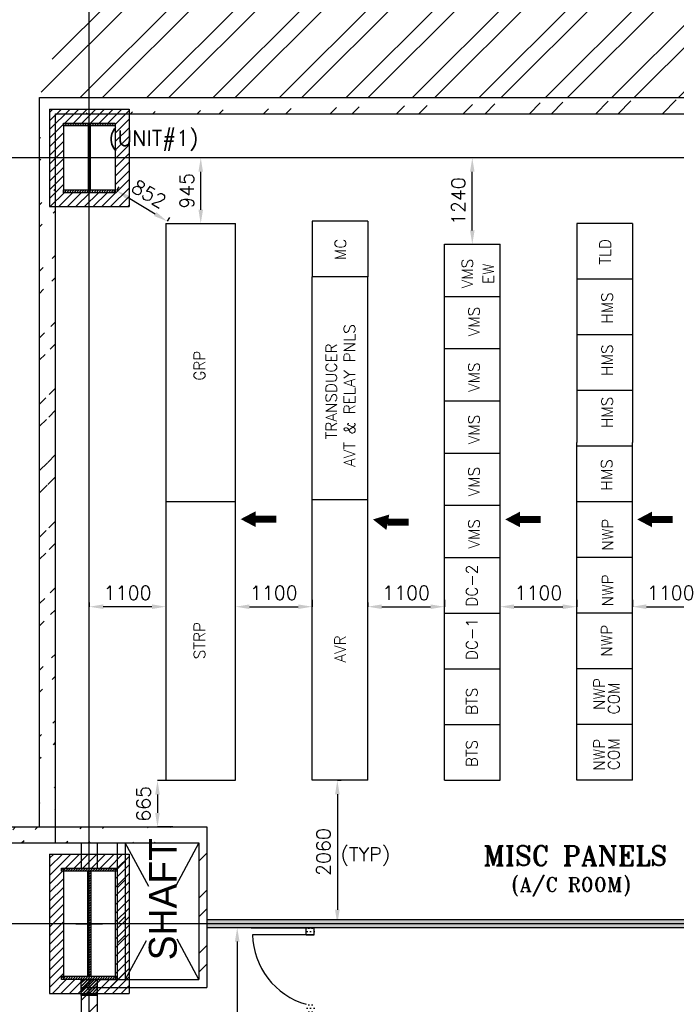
# Model space of a CAD drawing. Extents: x 361682 to 759535, y 756798 to 1113679.
# Tile 7 of 80: x 411427 to 420857, y 954500 to 968643. Entities that reach past the tile are written whole.
import ezdxf

# ---------------------------------------------------------------- set-up
doc = ezdxf.new("R2010")
doc.units = 0
doc.header["$LTSCALE"] = 700
doc.header["$MEASUREMENT"] = 0
doc.header["$PDMODE"] = 2
doc.header["$PDSIZE"] = -1
doc.linetypes.add('CENTER', pattern=[2, 1.25, -0.25, 0.25, -0.25])
doc.layers.get('0').update_dxf_attribs({"linetype": 'CONTINUOUS'})
doc.layers.get('DEFPOINTS').update_dxf_attribs({"linetype": 'CONTINUOUS'})
for name, color, linetype in [('CEN', 2, 'CENTER'), ('COL', 1, 'CONTINUOUS'), ('GRID', 9, 'CONTINUOUS'), ('LAYOUT', 4, 'CONTINUOUS'), ('PH Plan', 7, 'CONTINUOUS'), ('PNL', 6, 'CONTINUOUS'), ('PNLDIM', 6, 'CONTINUOUS'), ('PNLTXT', 2, 'CONTINUOUS'), ('ROOM', 7, 'CONTINUOUS'), ('TEXT', 4, 'CONTINUOUS'), ('WALL', 7, 'CONTINUOUS'), ('WALLHATCH', 254, 'CONTINUOUS')]:
    doc.layers.add(name, color=color, linetype=linetype)
doc.styles.add('HTX11', font='O8111901')
doc.styles.add('ROMANS', font='romans.shx')
doc.styles.add('ROMANT', font='ROMANT')
doc.dimstyles.new('STANDARD$0', dxfattribs={"dimtxt": 200, "dimasz": 200, "dimexe": 0, "dimexo": 100, "dimgap": 100, "dimtad": 1, "dimdec": 0, "dimzin": 0, "dimdsep": 46, "dimtxsty": 'ROMANS', "dimcen": 0.09, "dimclrd": 256, "dimclre": 256, "dimclrt": 256, "dimadec": 0, "dimazin": 0, "dimtfac": 1, "dimtdec": 0, "dimtmove": 0, "dimatfit": 3, "dimfxl": 1, "dimtolj": 1, "dimtzin": 0, "dimlwd": -1, "dimlwe": -1, "dimarcsym": 0})
pattern_1 = [(0, (860254.37, 140144.124), (15.625, 31.25), [0, -31.25])]
pattern_2 = [(45, (262751.2, 818932.3), (-477.297, 477.297), []), (45, (263069.36, 818932.3), (-477.297, 477.297), [])]
pattern_3 = [(45, (21274.9, 857630), (-397.7476, 397.7476), []), (45, (21540.06, 857630), (-397.7476, 397.7476), [])]

# ---------------------------------------------------------------- blocks, each defined once
blk = doc.blocks.new('C-ROW COLUMN')
at = {"layer": 'COL'}
h = blk.add_hatch(dxfattribs=at)
h.set_pattern_fill('ANSI31', color=256, scale=200, style=0)
h.set_pattern_definition([(45, (-1315.907, -6.545), (-17.6776695, 17.6776695), [])])
h.paths.add_polyline_path([(77855, 120865), (77055, 120865), (77055, 120820), (77855, 120820)])
h.paths.add_polyline_path([(77478, 120820), (77433, 120820), (77433, 119310), (77478, 119310)])
h.paths.add_polyline_path([(77855, 119310), (77055, 119310), (77055, 119265), (77855, 119265)])
at = {"layer": 'CEN'}
for p, q in [((77455, 119265), (77455, 120865)), ((77264, 120065), (77647, 120065))]:
    blk.add_line(p, q, dxfattribs=at)
at = {"layer": 'COL'}
for points in [[(77055, 120865), (77855, 120865), (77855, 120820), (77055, 120820)], [(77433, 120820), (77478, 120820), (77478, 119310), (77433, 119310)], [(77055, 119310), (77855, 119310), (77855, 119265), (77055, 119265)]]:
    blk.add_lwpolyline(points, close=True, dxfattribs=at)
blk = doc.blocks.new('D-ROW COLUMN')
at = {"layer": 'COL'}
h = blk.add_hatch(dxfattribs=at)
h.set_pattern_fill('ANSI31', color=256, scale=200, angle=180, style=0)
h.set_pattern_definition([(225, (-560004.63, -115195.517), (17.6776695, -17.6776695), [])])
h.paths.add_polyline_path([(370, 500), (0, 500), (0, 460), (14, 460), (370, 460)])
h.paths.add_polyline_path([(0, 500), (-370, 500), (-370, 460), (0, 460)])
h.paths.add_polyline_path([(14, 460), (0, 460), (0, 0), (14, 0)])
h.paths.add_polyline_path([(0, 460), (-14, 460), (-14, 0), (0, 0)])
h.paths.add_polyline_path([(14, 0), (0, 0), (0, -460), (14, -460)])
h.paths.add_polyline_path([(0, 0), (-14, 0), (-14, -460), (0, -460)])
h.paths.add_polyline_path([(370, -460), (0, -460), (0, -500), (370, -500)])
h.paths.add_polyline_path([(0, -460), (-14, -460), (-370, -460), (-370, -500), (0, -500)])
at = {"layer": 'CEN'}
for p, q in [((0, 500), (0, -500)), ((192, 0), (-192, 0))]:
    blk.add_line(p, q, dxfattribs=at)
at = {"layer": 'COL'}
for points in [[(-370, 500), (370, 500), (370, 460), (-370, 460)], [(-14, 460), (14, 460), (14, -460), (-14, -460)], [(-370, -460), (370, -460), (370, -500), (-370, -500)]]:
    blk.add_lwpolyline(points, close=True, dxfattribs=at)
blk = doc.blocks.new('*D1076')
at = {"layer": 'DEFPOINTS', "color": 0, "transparency": 16777216}
for p in [(412427, 960211), (412427, 960170), (413527, 960211)]:
    blk.add_point(p, dxfattribs=at)
at = {"layer": 'PNLDIM', "transparency": 16777216}
for p, q in [((413527, 960311), (413527, 960211)), ((412427, 960270), (412427, 960211)), ((413327, 960211), (412627, 960211))]:
    blk.add_line(p, q, dxfattribs=at)
for points in [[(412627, 960244), (412627, 960178), (412427, 960211)], [(413327, 960244), (413327, 960178), (413527, 960211)]]:
    blk.add_solid(points, dxfattribs=at)
at = {"layer": 'PNLDIM', "transparency": 16777216, "insert": (412977, 960411), "char_height": 200, "attachment_point": 5, "style": 'ROMANS'}
blk.add_mtext('\\A1;1100', dxfattribs=at)
blk = doc.blocks.new('*D1077')
at = {"layer": 'DEFPOINTS', "color": 0, "transparency": 16777216}
for p in [(414527, 960211), (415627, 960211), (415627, 960211)]:
    blk.add_point(p, dxfattribs=at)
at = {"layer": 'PNLDIM', "transparency": 16777216}
for p, q in [((415627, 960311), (415627, 960211)), ((414527, 960111), (414527, 960211)), ((414727, 960211), (415427, 960211))]:
    blk.add_line(p, q, dxfattribs=at)
for points in [[(414727, 960244), (414727, 960178), (414527, 960211)], [(415427, 960244), (415427, 960178), (415627, 960211)]]:
    blk.add_solid(points, dxfattribs=at)
at = {"layer": 'PNLDIM', "transparency": 16777216, "insert": (415077, 960411), "char_height": 200, "attachment_point": 5, "style": 'ROMANS'}
blk.add_mtext('\\A1;1100', dxfattribs=at)
blk = doc.blocks.new('*D1078')
at = {"layer": 'DEFPOINTS', "color": 0, "transparency": 16777216}
for p in [(416427, 960171), (417527, 960211), (417527, 960211)]:
    blk.add_point(p, dxfattribs=at)
at = {"layer": 'PNLDIM', "transparency": 16777216}
for p, q in [((416427, 960271), (416427, 960211)), ((417527, 960311), (417527, 960211)), ((416627, 960211), (417327, 960211))]:
    blk.add_line(p, q, dxfattribs=at)
for points in [[(416627, 960244), (416627, 960178), (416427, 960211)], [(417327, 960244), (417327, 960178), (417527, 960211)]]:
    blk.add_solid(points, dxfattribs=at)
at = {"layer": 'PNLDIM', "transparency": 16777216, "insert": (416977, 960411), "char_height": 200, "attachment_point": 5, "style": 'ROMANS'}
blk.add_mtext('\\A1;1100', dxfattribs=at)
blk = doc.blocks.new('*D1079')
at = {"layer": 'DEFPOINTS', "color": 0, "transparency": 16777216}
for p in [(418327, 960211), (419427, 960211), (419427, 960211)]:
    blk.add_point(p, dxfattribs=at)
at = {"layer": 'PNLDIM', "transparency": 16777216}
for p, q in [((419427, 960311), (419427, 960211)), ((418327, 960111), (418327, 960211)), ((418527, 960211), (419227, 960211))]:
    blk.add_line(p, q, dxfattribs=at)
for points in [[(418527, 960244), (418527, 960178), (418327, 960211)], [(419227, 960244), (419227, 960178), (419427, 960211)]]:
    blk.add_solid(points, dxfattribs=at)
at = {"layer": 'PNLDIM', "transparency": 16777216, "insert": (418877, 960411), "char_height": 200, "attachment_point": 5, "style": 'ROMANS'}
blk.add_mtext('\\A1;1100', dxfattribs=at)
blk = doc.blocks.new('*D1080')
at = {"layer": 'DEFPOINTS', "color": 0, "transparency": 16777216}
for p in [(420227, 960211), (421327, 960211), (421327, 960211)]:
    blk.add_point(p, dxfattribs=at)
at = {"layer": 'PNLDIM', "transparency": 16777216}
for p, q in [((420227, 960311), (420227, 960211)), ((421327, 960311), (421327, 960211)), ((420427, 960211), (421127, 960211))]:
    blk.add_line(p, q, dxfattribs=at)
for points in [[(420427, 960244), (420427, 960178), (420227, 960211)], [(421127, 960244), (421127, 960178), (421327, 960211)]]:
    blk.add_solid(points, dxfattribs=at)
at = {"layer": 'PNLDIM', "transparency": 16777216, "insert": (420777, 960411), "char_height": 200, "attachment_point": 5, "style": 'ROMANS'}
blk.add_mtext('\\A1;1100', dxfattribs=at)
blk = doc.blocks.new('*D1081')
at = {"layer": 'DEFPOINTS', "color": 0, "transparency": 16777216}
for p in [(413727, 957713), (413406, 957048), (413727, 957048)]:
    blk.add_point(p, dxfattribs=at)
at = {"layer": 'PNLDIM', "transparency": 16777216}
for p, q in [((413627, 957713), (413406, 957713)), ((413406, 957513), (413406, 957248)), ((413627, 957048), (413406, 957048))]:
    blk.add_line(p, q, dxfattribs=at)
for points in [[(413373, 957513), (413439, 957513), (413406, 957713)], [(413373, 957248), (413439, 957248), (413406, 957048)]]:
    blk.add_solid(points, dxfattribs=at)
at = {"layer": 'PNLDIM', "transparency": 16777216, "insert": (413206, 957380), "char_height": 200, "attachment_point": 5, "rotation": 90, "style": 'ROMANS'}
blk.add_mtext('\\A1;665', dxfattribs=at)
blk = doc.blocks.new('*D1082')
at = {"layer": 'DEFPOINTS', "color": 0, "transparency": 16777216}
for p in [(415945, 957717), (415961, 955658), (415989, 955658)]:
    blk.add_point(p, dxfattribs=at)
at = {"layer": 'PNLDIM', "transparency": 16777216}
for p, q in [((416045, 957717), (415989, 957717)), ((415989, 957517), (415989, 955858)), ((416061, 955658), (415989, 955658))]:
    blk.add_line(p, q, dxfattribs=at)
for points in [[(415956, 957517), (416022, 957517), (415989, 957717)], [(415956, 955858), (416022, 955858), (415989, 955658)]]:
    blk.add_solid(points, dxfattribs=at)
at = {"layer": 'PNLDIM', "transparency": 16777216, "insert": (415789, 956687), "char_height": 200, "attachment_point": 5, "rotation": 90, "style": 'ROMANS'}
blk.add_mtext('\\A1;2060', dxfattribs=at)
blk = doc.blocks.new('*D1083')
at = {"layer": 'DEFPOINTS', "color": 0, "transparency": 16777216}
for p in [(414027, 966658), (414027, 966658), (414027, 965713)]:
    blk.add_point(p, dxfattribs=at)
at = {"layer": 'PNLDIM', "transparency": 16777216}
for p, q in [((414127, 966658), (414027, 966658)), ((414027, 965913), (414027, 966458)), ((413927, 965713), (414027, 965713))]:
    blk.add_line(p, q, dxfattribs=at)
for points in [[(413994, 966458), (414060, 966458), (414027, 966658)], [(413994, 965913), (414060, 965913), (414027, 965713)]]:
    blk.add_solid(points, dxfattribs=at)
at = {"layer": 'PNLDIM', "transparency": 16777216, "insert": (413827, 966185), "char_height": 200, "attachment_point": 5, "rotation": 90, "style": 'ROMANS'}
blk.add_mtext('\\A1;945', dxfattribs=at)
blk = doc.blocks.new('*D1084')
at = {"layer": 'DEFPOINTS', "color": 0, "transparency": 16777216}
for p in [(417927, 966658), (417927, 966658), (417927, 965417)]:
    blk.add_point(p, dxfattribs=at)
at = {"layer": 'PNLDIM', "transparency": 16777216}
for p, q in [((418027, 966658), (417927, 966658)), ((417927, 965617), (417927, 966458)), ((417827, 965417), (417927, 965417))]:
    blk.add_line(p, q, dxfattribs=at)
for points in [[(417894, 966458), (417960, 966458), (417927, 966658)], [(417894, 965617), (417960, 965617), (417927, 965417)]]:
    blk.add_solid(points, dxfattribs=at)
at = {"layer": 'PNLDIM', "transparency": 16777216, "insert": (417727, 966037), "char_height": 200, "attachment_point": 5, "rotation": 90, "style": 'ROMANS'}
blk.add_mtext('\\A1;1240', dxfattribs=at)
blk = doc.blocks.new('*D1087')
at = {"layer": 'DEFPOINTS', "color": 0, "transparency": 16777216}
for p in [(412797, 966158), (412815, 966188), (413527, 965717)]:
    blk.add_point(p, dxfattribs=at)
at = {"layer": 'PNLDIM', "transparency": 16777216}
for p, q in [((412849, 966243), (412815, 966188)), ((413374, 965851), (412986, 966084)), ((413579, 965803), (413545, 965747))]:
    blk.add_line(p, q, dxfattribs=at)
for points in [[(413004, 966113), (412969, 966056), (412815, 966188)], [(413391, 965879), (413357, 965822), (413545, 965747)]]:
    blk.add_solid(points, dxfattribs=at)
at = {"layer": 'PNLDIM', "transparency": 16777216, "insert": (413283, 966139), "char_height": 200, "attachment_point": 5, "rotation": 328.9076, "style": 'ROMANS'}
blk.add_mtext('\\A1;852', dxfattribs=at)
blk = doc.blocks.new('*D1133')
at = {"layer": 'DEFPOINTS', "color": 0, "transparency": 16777216}
for p in [(414749, 955600), (414551, 951973), (414749, 951973)]:
    blk.add_point(p, dxfattribs=at)
at = {"layer": 'ROOM', "transparency": 16777216}
for p, q in [((414649, 955600), (414551, 955600)), ((414551, 955400), (414551, 952173)), ((414649, 951973), (414551, 951973))]:
    blk.add_line(p, q, dxfattribs=at)
for points in [[(414518, 955400), (414585, 955400), (414551, 955600)], [(414518, 952173), (414585, 952173), (414551, 951973)]]:
    blk.add_solid(points, dxfattribs=at)
at = {"layer": 'ROOM', "transparency": 16777216, "insert": (414351, 953568), "char_height": 200, "attachment_point": 5, "rotation": 90, "style": 'ROMANS'}
blk.add_mtext('\\A1;3628', dxfattribs=at)

msp = doc.modelspace()

# ---------------------------------------------------------------- hatches: boundary and pattern name
h = msp.add_hatch()
h.set_pattern_fill('ANSI32', color=256, scale=1800, style=0)
h.set_pattern_definition(pattern_2)
edge = h.paths.add_edge_path()
edge.add_line((411711.9, 967522.6), (422211.9, 967522.6))
edge.add_line((411941.9, 967292.6), (422441.9, 967292.6))
edge.add_line((422441.9, 967292.6), (422441.9, 999292.6))
edge.add_line((422211.9, 967522.6), (422211.9, 999522.6))
h = msp.add_hatch()
h.set_pattern_fill('ANSI32', color=256, scale=1800, style=0)
h.set_pattern_definition(pattern_2)
edge = h.paths.add_edge_path()
edge.add_line((411711.9, 957047.6), (411711.9, 967522.6))
edge.add_line((411941.9, 956817.6), (411941.9, 967292.6))
h = msp.add_hatch()
h.set_pattern_fill('ANSI31', color=6, scale=700, style=0)
h.set_pattern_definition([(45, (851034.36, 140343.81), (-61.871843, 61.871843), [])])
h.paths.add_polyline_path([(412996.9, 966542.6), (412796.9, 966542.6), (412796.9, 966157.6), (412484.4, 966157.6), (412484.4, 965957.6), (412996.9, 965957.6)])
h.paths.add_polyline_path([(412369.4, 966157.6), (412056.9, 966157.6), (412056.9, 966197.6), (412056.9, 966542.6), (411856.9, 966542.6), (411856.9, 965957.6), (412369.4, 965957.6)])
h.paths.add_polyline_path([(412056.9, 966657.6), (411856.9, 966657.6), (411856.9, 966542.6), (412056.9, 966542.6)])
h.paths.add_polyline_path([(412056.9, 966772.6), (411856.9, 966772.6), (411856.9, 966657.6), (412056.9, 966657.6)])
h.paths.add_polyline_path([(412996.9, 966772.6), (412796.9, 966772.6), (412796.9, 966657.6), (412996.9, 966657.6)])
h.paths.add_polyline_path([(412996.9, 966657.6), (412796.9, 966657.6), (412796.9, 966542.6), (412996.9, 966542.6)])
h.paths.add_polyline_path([(412996.9, 967165.1), (412996.9, 967357.6), (412484.4, 967357.6), (412484.4, 967157.6), (412796.9, 967157.6), (412796.9, 966772.6), (412996.9, 966772.6)])
h.paths.add_polyline_path([(412056.9, 967157.6), (412369.4, 967157.6), (412369.4, 967357.6), (411856.9, 967357.6), (411856.9, 966772.6), (412056.9, 966772.6)])
h.paths.add_polyline_path([(412426.9, 967357.6), (412369.4, 967357.6), (412369.4, 967157.6), (412426.9, 967157.6)])
h.paths.add_polyline_path([(412484.4, 967357.6), (412426.9, 967357.6), (412426.9, 967157.6), (412484.4, 967157.6)])
h.paths.add_polyline_path([(412484.4, 966157.6), (412426.9, 966157.6), (412426.9, 965957.6), (412484.4, 965957.6)])
h.paths.add_polyline_path([(412426.9, 966157.6), (412369.4, 966157.6), (412369.4, 965957.6), (412426.9, 965957.6)])
h = msp.add_hatch()
h.set_pattern_fill('ANSI32', color=256, scale=1800, style=0)
h.set_pattern_definition(pattern_2)
edge = h.paths.add_edge_path()
edge.add_line((398076.9, 957047.6), (414116.9, 957047.6))
edge.add_line((398076.9, 956817.6), (414001.9, 956817.6))
h = msp.add_hatch()
h.set_pattern_fill('ANSI31', color=6, scale=700, style=0)
h.set_pattern_definition([(45, (851034.36, 141757.61), (-61.871843, 61.871843), [])])
h.paths.add_polyline_path([(412426.9, 954857.6), (412056.9, 954857.6), (412026.9, 954857.6), (412026.9, 954902.6), (412056.9, 954902.6), (412056.9, 955600.1), (411856.9, 955600.1), (411856.9, 954657.6), (412426.9, 954657.6)])
h.paths.add_polyline_path([(412056.9, 956412.6), (412026.9, 956412.6), (412026.9, 956457.6), (412826.9, 956457.6), (412826.9, 956412.6), (412796.9, 956412.6), (412796.9, 955715.1), (412996.9, 955715.1), (412996.9, 956657.6), (411856.9, 956657.6), (411856.9, 955715.1), (412056.9, 955715.1)])
h.paths.add_polyline_path([(412996.9, 955600.1), (412796.9, 955600.1), (412796.9, 954902.6), (412826.9, 954902.6), (412826.9, 954857.6), (412426.9, 954857.6), (412426.9, 954657.6), (412996.9, 954657.6)])
h.paths.add_polyline_path([(412056.9, 955657.6), (411856.9, 955657.6), (411856.9, 955600.1), (412056.9, 955600.1)])
h.paths.add_polyline_path([(412056.9, 955715.1), (411856.9, 955715.1), (411856.9, 955657.6), (412056.9, 955657.6)])
h.paths.add_polyline_path([(412996.9, 955657.6), (412796.9, 955657.6), (412796.9, 955600.1), (412996.9, 955600.1)])
h.paths.add_polyline_path([(412996.9, 955715.1), (412796.9, 955715.1), (412796.9, 955657.6), (412996.9, 955657.6)])
h = msp.add_hatch()
h.set_pattern_fill('ANSI32', scale=800, style=0)
h.set_pattern_definition([(45, (674584.37, 149946.12), (-212.13203, 212.13203), []), (45, (674725.8, 149946.12), (-212.13203, 212.13203), [])])
h.paths.add_polyline_path([(412541.9, 952072.6), (412311.9, 952072.6), (412311.9, 946202.6), (412541.9, 946202.6)])
h.paths.add_polyline_path([(412311.9, 953072.6), (412541.9, 953072.6), (412541.9, 954627.6), (412311.9, 954627.6)])
at = {"layer": 'COL'}
h = msp.add_hatch(dxfattribs=at)
h.set_pattern_fill('ANSI31', color=1, scale=250, angle=180, style=0)
h.set_pattern_definition([(225, (408961.922, 949511.332), (22.09709, -22.09709), [])])
h.paths.add_polyline_path([(412541.9, 954631.3), (412541.9, 954861.3), (412311.9, 954861.3), (412311.9, 954631.3)])
h = msp.add_hatch(dxfattribs=at)
h.set_pattern_fill('ANSI31', color=1, scale=250, angle=180, style=0)
h.set_pattern_definition([(225, (408961.922, 949511.332), (22.09709, -22.09709), [])])
h.paths.add_polyline_path([(412541.9, 954631.3), (412541.9, 954861.3), (412311.9, 954861.3), (412311.9, 954631.3)])
h = msp.add_hatch(dxfattribs=at)
h.set_pattern_fill('ANSI31', color=1, scale=250, angle=180, style=0)
h.set_pattern_definition([(225, (408961.922, 949507.602), (22.09709, -22.09709), [])])
h.paths.add_polyline_path([(412541.9, 954627.6), (412541.9, 954857.6), (412311.9, 954857.6), (412311.9, 954627.6)])
at = {"layer": 'ROOM'}
h = msp.add_hatch(dxfattribs=at)
h.set_pattern_fill('DOTS', scale=800)
h.set_pattern_definition([(0, (860254.37, 140144.124), (25, 50), [0, -50])])
h.paths.add_polyline_path([(415541.9, 951972.6), (415656.9, 951972.6), (415656.9, 954500.1), (415541.9, 954500.1)])
h.paths.add_polyline_path([(415541.9, 955600.1), (415541.9, 955500.1), (415656.9, 955500.1), (415656.9, 955600.1)])
at = {"layer": 'WALL', "linetype": 'Continuous'}
h = msp.add_hatch(dxfattribs=at)
h.set_pattern_fill('ANSI32', color=9, scale=1500, angle=360, style=0)
h.set_pattern_definition(pattern_3)
h.paths.add_polyline_path([(412941.9, 955657.6), (412826.9, 955657.6), (412826.9, 954857.6), (412426.9, 954857.6), (412426.9, 954742.6), (412941.9, 954742.6)])
h.paths.add_polyline_path([(412941.9, 956817.6), (412826.9, 956817.6), (412826.9, 955657.6), (412941.9, 955657.6)])
h.paths.add_polyline_path([(412311.9, 954857.6), (412311.9, 954742.6), (412426.9, 954742.6), (412426.9, 954857.6)])
h = msp.add_hatch(dxfattribs=at)
h.set_pattern_fill('ANSI32', color=9, scale=1500, angle=360, style=0)
h.set_pattern_definition(pattern_3)
h.paths.add_polyline_path([(414116.9, 955657.6), (414001.9, 955657.6), (414001.9, 954857.6), (414116.9, 954857.6)])
h.paths.add_polyline_path([(414116.9, 956817.6), (414001.9, 956817.6), (414001.9, 955657.6), (414116.9, 955657.6)])
at = {"layer": 'WALLHATCH'}
h = msp.add_hatch(dxfattribs=at)
h.set_pattern_fill('DOTS', color=2, scale=500)
h.set_pattern_definition(pattern_1)
h.paths.add_polyline_path([(422356.9, 955715.1), (414116.9, 955715.1), (414116.9, 955657.6), (416726.9, 955657.6), (422356.9, 955657.6)])
h = msp.add_hatch(dxfattribs=at)
h.set_pattern_fill('DOTS', color=2, scale=500)
h.set_pattern_definition(pattern_1)
h.paths.add_polyline_path([(422356.9, 955657.6), (414116.9, 955657.6), (414116.9, 955600.1), (422356.9, 955600.1)])

# ---------------------------------------------------------------- linework, layer by layer
at = {"color": 6}
for p, q in [((411856.9, 967357.6), (411856.9, 965957.6)), ((411856.9, 967357.6), (412996.9, 967357.6)), ((412996.9, 967357.6), (412996.9, 965957.6)), ((412056.9, 967157.6), (412056.9, 966157.6)), ((412796.9, 967157.6), (412796.9, 966157.6)), ((411856.9, 965957.6), (412996.9, 965957.6)), ((411856.9, 956657.6), (412996.9, 956657.6)), ((411856.9, 956657.6), (411856.9, 954657.6)), ((412996.9, 956657.6), (412996.9, 954657.6)), ((412056.9, 956457.6), (412056.9, 954857.6)), ((412796.9, 956457.6), (412796.9, 954857.6))]:
    msp.add_line(p, q, dxfattribs=at)
at = {"layer": 'CEN'}
for p, q in [((413279.7, 956193.1), (412941.9, 956817.6)), ((414001.9, 956817.6), (413669.5, 956202.9)), ((413242.1, 955412.7), (412941.9, 954857.6)), ((414001.9, 954857.6), (413690.1, 955434.1))]:
    msp.add_line(p, q, dxfattribs=at)
at = {"layer": 'COL'}
for points in [[(412311.9, 954861.3), (412541.9, 954861.3), (412541.9, 954631.3), (412311.9, 954631.3)], [(412311.9, 954861.3), (412541.9, 954861.3), (412541.9, 954631.3), (412311.9, 954631.3)], [(412311.9, 954857.6), (412541.9, 954857.6), (412541.9, 954627.6), (412311.9, 954627.6)]]:
    msp.add_lwpolyline(points, close=True, dxfattribs=at)
at = {"layer": 'GRID'}
for p, q in [((412426.9, 953072.6), (412426.9, 970157.6)), ((419492.9, 966657.6), (363363.9, 966657.6)), ((458087.2, 966657.6), (404126.9, 966657.6)), ((419492.9, 955657.6), (363363.9, 955657.6))]:
    msp.add_line(p, q, dxfattribs=at)
at = {"layer": 'GRID', "color": 8}
msp.add_line((467614.4, 955657.6), (404126.9, 955657.6), dxfattribs=at)
at = {"layer": 'LAYOUT', "color": 7}
for p, q in [((422356.9, 955715.1), (414116.9, 955715.1)), ((422356.9, 955600.1), (414116.9, 955600.1))]:
    msp.add_line(p, q, dxfattribs=at)
at = {"layer": 'LAYOUT', "color": 6}
msp.add_line((411856.9, 954657.6), (412996.9, 954657.6), dxfattribs=at)
at = {"layer": 'PNL', "color": 2}
for p, q in [((413526.9, 965717.4), (413526.9, 957717.4)), ((413526.9, 965717.4), (414526.9, 965717.4)), ((414526.9, 963567.4), (414526.9, 965717.4)), ((414526.9, 957717.4), (414526.9, 965717.4)), ((415626.9, 959317.4), (415626.9, 964948.4)), ((416426.9, 964948.4), (415626.9, 964948.4)), ((416426.9, 957717.4), (416426.9, 964948.4)), ((414526.9, 961717.4), (413526.9, 961717.4)), ((416426.9, 961748.4), (415626.9, 961748.4)), ((417526.9, 960117.4), (418326.9, 960117.4)), ((415626.9, 957717.4), (415626.9, 959317.4)), ((417526.9, 959317.4), (418326.9, 959317.4)), ((417526.9, 958517.4), (418326.9, 958517.4)), ((413526.9, 957717.4), (414526.9, 957717.4)), ((416426.9, 957717.4), (415626.9, 957717.4))]:
    msp.add_line(p, q, dxfattribs=at)
at = {"layer": 'PNL'}
for p, q in [((416426.9, 965748.4), (415626.9, 965748.4)), ((415626.9, 965748.4), (415626.9, 964948.4)), ((416426.9, 965748.4), (416426.9, 964948.4)), ((419426.9, 964917.4), (419426.9, 962567.4)), ((420226.9, 964917.4), (420226.9, 962567.4))]:
    msp.add_line(p, q, dxfattribs=at)
at = {"layer": 'PNL', "color": 6}
for p, q in [((420226.9, 965717.4), (419426.9, 965717.4)), ((419426.9, 965717.4), (419426.9, 964917.4)), ((420226.9, 965717.4), (420226.9, 964917.4)), ((417526.9, 957717.4), (417526.9, 965417.4)), ((417526.9, 965417.4), (418326.9, 965417.4)), ((418326.9, 957717.4), (418326.9, 965417.4)), ((416426.9, 964948.4), (415626.9, 964948.4)), ((420226.9, 964917.4), (419426.9, 964917.4)), ((417526.9, 964667.4), (418326.9, 964667.4)), ((420226.9, 964117.4), (419426.9, 964117.4)), ((417526.9, 963917.4), (418326.9, 963917.4)), ((420226.9, 963317.4), (419426.9, 963317.4)), ((417526.9, 963167.4), (418326.9, 963167.4)), ((419426.9, 957717.4), (419426.9, 962567.4)), ((420226.9, 957717.4), (420226.9, 962567.4)), ((417526.9, 962417.4), (418326.9, 962417.4)), ((420226.9, 962517.4), (419426.9, 962517.4)), ((420226.9, 961717.4), (419426.9, 961717.4)), ((417526.9, 961667.4), (418326.9, 961667.4)), ((417526.9, 960917.4), (418326.9, 960917.4)), ((420226.9, 959317.4), (419426.9, 959317.4)), ((417526.9, 957717.4), (418326.9, 957717.4)), ((420226.9, 957717.4), (419426.9, 957717.4))]:
    msp.add_line(p, q, dxfattribs=at)
at = {"layer": 'PNL', "color": 1}
for p, q in [((420226.9, 960917.4), (419426.9, 960917.4)), ((420226.9, 960117.4), (419426.9, 960117.4))]:
    msp.add_line(p, q, dxfattribs=at)
at = {"layer": 'PNL', "color": 3}
msp.add_line((420226.9, 958517.4), (419426.9, 958517.4), dxfattribs=at)
at = {"layer": 'PNL', "color": 7}
for points in [[(414600.5, 961468.6, 0, 225, 0), (414813.9, 961468.6, 225, 225, 0)], [(416500.5, 961464.2, 0, 225, 0), (416713.9, 961424.2, 225, 225, 0)], [(418400.5, 961464.2, 0, 225, 0), (418613.8, 961464.2, 225, 225, 0)], [(420295.4, 961464.2, 0, 225, 0), (420508.7, 961464.2, 225, 225, 0)]]:
    msp.add_lwpolyline(points, format="xyseb", dxfattribs=at)
at = {"layer": 'PNL', "color": 7, "const_width": 100}
for points in [[(414813.9, 961468.6), (415111, 961468.6)], [(416713.9, 961424.2), (417011, 961424.2)], [(418613.8, 961464.2), (418911, 961464.2)], [(420508.7, 961464.2), (420805.8, 961464.2)]]:
    msp.add_lwpolyline(points, dxfattribs=at)
at = {"layer": 'ROOM', "color": 7}
for p, q in [((411856.9, 966715.1), (411856.9, 966600.1)), ((411856.9, 955715.1), (411856.9, 955600.1)), ((414116.9, 955715.1), (414116.9, 955600.1)), ((414749.4, 955600.1), (415656.9, 955600.1)), ((415541.9, 955500.1), (415541.9, 955600.1)), ((415656.9, 955500.1), (415656.9, 955600.1))]:
    msp.add_line(p, q, dxfattribs=at)
at = {"layer": 'ROOM', "color": 6}
msp.add_line((415541.9, 955500.1), (415656.9, 955500.1), dxfattribs=at)
at = {"layer": 'ROOM', "color": 6, "flags": 128}
msp.add_lwpolyline([(415656.9, 955500.1), (414771.9, 955500.1)], dxfattribs=at)
at = {"layer": 'ROOM', "color": 6}
msp.add_arc((415834.6, 955521.9), 1062.9, 181.17442, 254.01812, dxfattribs=at)
at = {"layer": 'WALL'}
for p, q in [((411711.9, 957047.6), (411711.9, 967522.6)), ((411711.9, 967522.6), (422211.9, 967522.6)), ((411941.9, 956817.6), (411941.9, 967292.6)), ((411941.9, 967292.6), (422441.9, 967292.6)), ((398076.9, 957047.6), (414116.9, 957047.6)), ((414116.9, 957047.6), (414116.9, 954742.6)), ((398076.9, 956817.6), (414001.9, 956817.6)), ((412311.9, 956817.6), (412311.9, 956457.6)), ((412541.9, 956817.6), (412541.9, 956457.6)), ((412826.9, 956817.6), (412826.9, 954857.6)), ((412941.9, 956817.6), (412941.9, 954857.6)), ((414001.9, 956817.6), (414001.9, 954857.6)), ((412311.9, 954857.6), (414001.9, 954857.6)), ((412311.9, 954742.6), (414116.9, 954742.6)), ((412311.9, 954627.6), (412311.9, 953072.6)), ((412541.9, 954627.6), (412541.9, 953072.6))]:
    msp.add_line(p, q, dxfattribs=at)

# ---------------------------------------------------------------- block references
for name, p in [('D-ROW COLUMN', (412426.9, 966657.6)), ('C-ROW COLUMN', (334971.5, 835592.5))]:
    msp.add_blockref(name, p)

# ---------------------------------------------------------------- texts
at = {"layer": 'PH Plan', "color": 3, "style": 'ROMANS'}
msp.add_text('     (UNIT#1) ', height=220, dxfattribs=at).set_placement((411881.7, 966833.1))
at = {"layer": 'PNL', "lineweight": 25, "style": 'ROMANT'}
for s, height, p in [('MISC PANELS', 280, (418083.2, 956495.9)), ('(A/C ROOM)', 200, (418488.9, 956119.2))]:
    msp.add_text(s, height=height, dxfattribs=at).set_placement(p)
at = {"layer": 'PNLDIM', "color": 4, "lineweight": 25, "style": 'ROMANS'}
msp.add_text('(TYP)', height=200, dxfattribs=at).set_placement((416034.9, 956554.5))
at = {"layer": 'PNLTXT', "color": 2, "style": 'ROMANS'}
msp.add_text('MC', height=160, rotation=90, dxfattribs=at).set_placement((416113.1, 965187.7))
at = {"layer": 'PNLTXT', "color": 1, "style": 'ROMANS'}
for p in [(419950.2, 961016.7), (419950.2, 960216.7), (419938.1, 959492)]:
    msp.add_text('NWP', height=160, rotation=90, dxfattribs=at).set_placement(p)
at = {"layer": 'PNLTXT', "color": 3, "style": 'ROMANS'}
for s, p in [('NWP', (419830.1, 958728)), ('COM', (420040.1, 958663.6)), ('NWP', (419830.1, 957855.6)), ('COM', (420040.1, 957863.6))]:
    msp.add_text(s, height=160, rotation=90, dxfattribs=at).set_placement(p)
at = {"layer": 'PNLTXT', "color": 2, "char_height": 160, "rotation": 90, "style": 'ROMANS'}
for s, insert, width, attachment_point in [('TLD', (419914.7, 965123), 511.878, 7), ('TRANSDUCER', (415981.7, 962613.8), 511.878, 7), ('AVT & RELAY PNLS', (416243.6, 962218.2), 2665.902, 7), ('\\pt320;GRP ', (413928.7, 963457.7), 511.878, 1), ('DC-2', (417840.3, 960210.6), 511.878, 1), ('\\pt320;STRP ', (413928.7, 959457.7), 511.878, 1), ('DC-1', (417840.3, 959444.9), 511.878, 1), ('AVR', (416108.7, 959409.1), 511.878, 7), ('BTS', (417840.3, 958656.7), 511.878, 1), ('BTS', (417840.3, 957906.7), 511.878, 1)]:
    msp.add_mtext(s, dxfattribs=dict(at, insert=insert, width=width, attachment_point=attachment_point))
at = {"layer": 'PNLTXT', "color": 4, "char_height": 160, "width": 511.878, "attachment_point": 1, "rotation": 90, "style": 'ROMANS'}
for s, insert in [('VMS', (417776, 964783.1)), ('EW', (418078, 964846.3)), ('HMS', (419784.7, 964275.3)), ('VMS', (417871.2, 964094.3)), ('HMS', (419784.7, 963525.3)), ('VMS', (417871.2, 963294.3)), ('HMS', (419784.7, 962775.3)), ('VMS', (417871.2, 962544.3)), ('HMS', (419777.1, 961877.1)), ('VMS', (417871.2, 961794.3)), ('VMS', (417871.2, 961044.3))]:
    msp.add_mtext(s, dxfattribs=dict(at, insert=insert))
at = {"layer": 'TEXT', "linetype": 'Continuous', "style": 'HTX11'}
msp.add_text('SHAFT', height=400, rotation=90, dxfattribs=at).set_placement((413682.2, 955132.7))

# ---------------------------------------------------------------- dimensions: what is measured, and where the dimension line sits
at = {"layer": 'PNLDIM', "color": 7}
for base, p1, p2, picture, middle in [((414026.9, 966657.6), (414026.9, 965712.9), (414026.9, 966657.6), '*D1083', (413826.9, 966185.3)), ((417926.9, 966657.6), (417926.9, 965417.4), (417926.9, 966657.6), '*D1084', (417726.9, 966037.5)), ((415989, 955657.6), (415944.8, 957717.4), (415961.4, 955657.6), '*D1082', (415789, 956687.5))]:
    dim = msp.add_linear_dim(base=base, p1=p1, p2=p2, angle=90, dimstyle='STANDARD$0', override={"dimfxl": 0.5, "dimarcsym": 2}, dxfattribs=at)
    dim.commit()
    dim.dimension.update_dxf_attribs({"geometry": picture, "text_midpoint": middle})
dim = msp.add_aligned_dim(p1=(413526.9, 965717.4), p2=(412796.9, 966157.6), distance=-35.1, dimstyle='STANDARD$0', override={"dimfxl": 0.5, "dimarcsym": 2}, dxfattribs=at)
dim.commit()
dim.dimension.update_dxf_attribs({"geometry": '*D1087', "text_midpoint": (413283.3, 966138.8)})
for base, p1, p2, picture, middle in [((412426.9, 960211), (413526.9, 960211), (412426.9, 960170), '*D1076', (412976.9, 960411)), ((415626.9, 960211), (414526.9, 960211), (415626.9, 960211), '*D1077', (415076.9, 960411)), ((421326.9, 960211), (420226.9, 960211), (421326.9, 960211), '*D1080', (420776.9, 960411))]:
    dim = msp.add_linear_dim(base=base, p1=p1, p2=p2, dimstyle='STANDARD$0', override={"dimfxl": 0.5, "dimarcsym": 2}, dxfattribs=at)
    dim.commit()
    dim.dimension.update_dxf_attribs({"geometry": picture, "text_midpoint": middle})
at = {"layer": 'PNLDIM', "color": 2}
for base, p1, p2, picture, middle in [((417526.9, 960211), (416426.9, 960171), (417526.9, 960211), '*D1078', (416976.9, 960411)), ((419426.9, 960211), (418326.9, 960211), (419426.9, 960211), '*D1079', (418876.9, 960411))]:
    dim = msp.add_linear_dim(base=base, p1=p1, p2=p2, dimstyle='STANDARD$0', override={"dimfxl": 0.5, "dimarcsym": 2}, dxfattribs=at)
    dim.commit()
    dim.dimension.update_dxf_attribs({"geometry": picture, "text_midpoint": middle})
at = {"layer": 'PNLDIM', "color": 7}
dim = msp.add_linear_dim(base=(413406.1, 957047.6), p1=(413726.9, 957712.9), p2=(413726.9, 957047.6), angle=90, dimstyle='STANDARD$0', override={"dimfxl": 0.5, "dimarcsym": 2}, dxfattribs=at)
dim.commit()
dim.dimension.update_dxf_attribs({"geometry": '*D1081', "text_midpoint": (413406.1, 957380.3), "dimtype": 160})
at = {"layer": 'ROOM', "color": 7}
dim = msp.add_linear_dim(base=(414551.3686666, 951972.6023772), p1=(414749.3686666, 955600.1023772), p2=(414749.3686666, 951972.6023772), angle=90, dimstyle='STANDARD$0', override={"dimfxl": 0.5, "dimarcsym": 2}, dxfattribs=at)
dim.commit()
dim.dimension.update_dxf_attribs({"geometry": '*D1133', "text_midpoint": (414551.3686666, 953568.1239247), "dimtype": 160})

doc.saveas('drawing.dxf')
